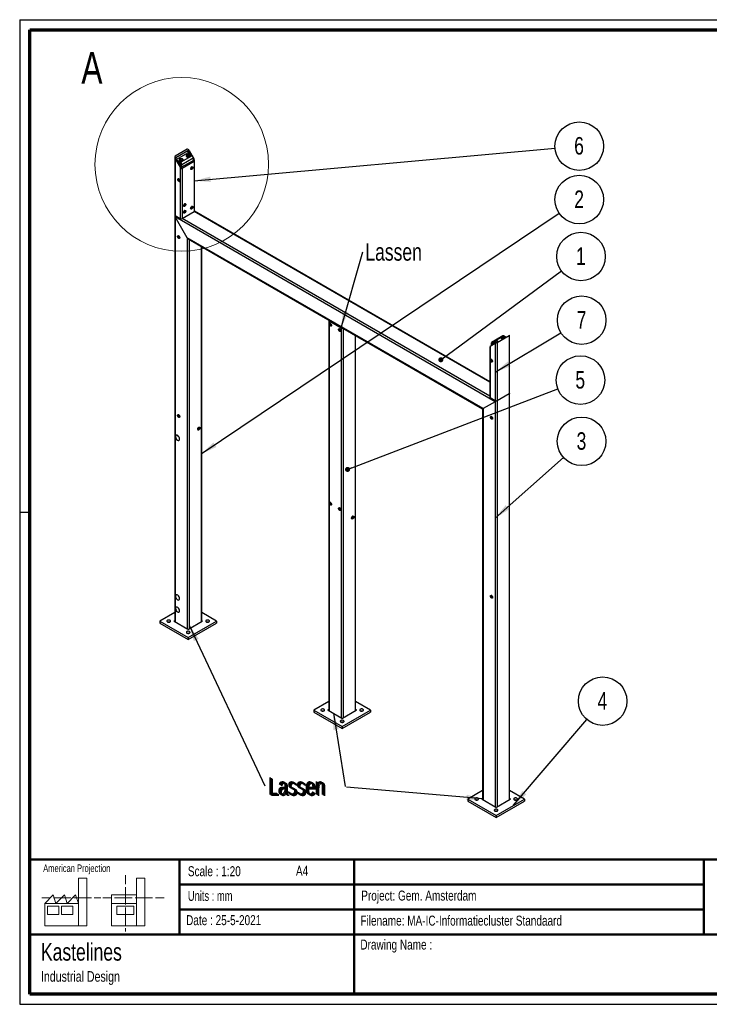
# Paper-space layout 'Sheet3' of a CAD drawing. Header units: millimetres. Extents: x 7 to 291, y 7 to 204.
# Tile 1 of 2: x 7 to 145, y 7 to 204. Entities that reach past the tile are written whole.
import ezdxf

# ---------------------------------------------------------------- set-up
doc = ezdxf.new("R2010")
doc.units = ezdxf.units.MM
for name, color, linetype in [('BORDERS', 7, 'Continuous'), ('DRAWING', 7, 'Continuous'), ('TEXT_SHEET_FORMAT', 7, 'Continuous')]:
    doc.layers.add(name, color=color, linetype=linetype)
doc.styles.add('SLDTEXTSTYLE0', font='TXT', dxfattribs={"width": 0.7})
doc.styles.add('SLDTEXTSTYLE1', font='TXT', dxfattribs={"width": 0.75})
doc.dimstyles.new('SLDDIMSTYLE2', dxfattribs={"dimtxt": 0.18, "dimasz": 3.302, "dimexe": 0, "dimexo": 0.0625, "dimgap": 0, "dimtad": 0, "dimtih": 1, "dimtoh": 1, "dimdec": 0, "dimrnd": 1e-09, "dimzin": 0, "dimdsep": 46, "dimtxsty": 'Standard', "dimsah": 1, "dimcen": 0.09, "dimadec": 0, "dimazin": 0, "dimtfac": 3.302, "dimtdec": 0, "dimtofl": 0, "dimtmove": 0, "dimatfit": 3, "dimfxl": 1, "dimfrac": 2, "dimtolj": 1, "dimtzin": 0, "dimarcsym": 0})
doc.dimstyles.new('SLDDIMSTYLE3', dxfattribs={"dimtxt": 0.18, "dimasz": 1.016, "dimexe": 0, "dimexo": 0.0625, "dimgap": 0, "dimtad": 0, "dimtih": 1, "dimtoh": 1, "dimdec": 0, "dimrnd": 1e-09, "dimzin": 0, "dimdsep": 46, "dimtxsty": 'Standard', "dimblk1": 'DOT', "dimblk2": 'DOT', "dimsah": 1, "dimcen": 0.09, "dimadec": 0, "dimazin": 0, "dimtfac": 1.016, "dimtdec": 0, "dimtofl": 0, "dimtmove": 0, "dimatfit": 3, "dimldrblk": 'DOT', "dimfxl": 1, "dimfrac": 2, "dimtolj": 1, "dimtzin": 0, "dimarcsym": 0})

# ---------------------------------------------------------------- blocks, each defined once
blk = doc.blocks.new('SW_NOTE_0_11')
at = {"layer": 'DRAWING', "color": 0, "attachment_point": 1, "style": 'SLDTEXTSTYLE1'}
for s, insert, char_height in [('Kastelines', (0, 4.51), 3.5), ('Industrial Design', (0, -1.09), 2.1167)]:
    blk.add_mtext(s, dxfattribs=dict(at, insert=insert, char_height=char_height))
blk = doc.blocks.new('SW_NOTE_0_12')
at = {"layer": 'DRAWING', "color": 0}
blk.add_circle((3.91, 2.88), 4.86, dxfattribs=at)
at = {"layer": 'DRAWING', "color": 0, "insert": (3.88, 4.69), "char_height": 3.5, "attachment_point": 2, "style": 'SLDTEXTSTYLE1'}
blk.add_mtext('1', dxfattribs=at)
blk = doc.blocks.new('_Dot')
at = {"color": 0, "linetype": 'ByBlock', "lineweight": -2}
blk.add_line((-0.5, 0), (-1, 0), dxfattribs=at)
at = {"color": 0, "linetype": 'ByBlock', "const_width": 0.5}
blk.add_lwpolyline([(-0.25, 0, 1), (0.25, 0, 1)], format="xyb", close=True, dxfattribs=at)
blk = doc.blocks.new('SW_NOTE_0_13')
at = {"layer": 'DRAWING', "color": 0}
blk.add_circle((4.16, 2.51), 4.86, dxfattribs=at)
at = {"layer": 'DRAWING', "color": 0, "insert": (4.13, 4.32), "char_height": 3.5, "attachment_point": 2, "style": 'SLDTEXTSTYLE1'}
blk.add_mtext('7', dxfattribs=at)
blk = doc.blocks.new('SW_NOTE_0_14')
at = {"layer": 'DRAWING', "color": 0}
blk.add_circle((4.84, 0.43), 4.86, dxfattribs=at)
at = {"layer": 'DRAWING', "color": 0, "insert": (4.8, 2.25), "char_height": 3.5, "attachment_point": 2, "style": 'SLDTEXTSTYLE1'}
blk.add_mtext('6', dxfattribs=at)
blk = doc.blocks.new('SW_NOTE_0_15')
at = {"layer": 'DRAWING', "color": 0}
blk.add_circle((3.63, 3.23), 4.86, dxfattribs=at)
at = {"layer": 'DRAWING', "color": 0, "insert": (3.6, 5.04), "char_height": 3.5, "attachment_point": 2, "style": 'SLDTEXTSTYLE1'}
blk.add_mtext('3', dxfattribs=at)
blk = doc.blocks.new('SW_NOTE_0_16')
at = {"layer": 'DRAWING', "color": 0}
blk.add_circle((4.54, 1.74), 4.86, dxfattribs=at)
at = {"layer": 'DRAWING', "color": 0, "insert": (4.5, 3.55), "char_height": 3.5, "attachment_point": 2, "style": 'SLDTEXTSTYLE1'}
blk.add_mtext('5', dxfattribs=at)
blk = doc.blocks.new('SW_NOTE_0_17')
at = {"layer": 'DRAWING', "color": 0}
blk.add_circle((4.03, 2.71), 4.86, dxfattribs=at)
at = {"layer": 'DRAWING', "color": 0, "insert": (4, 4.52), "char_height": 3.5, "attachment_point": 2, "style": 'SLDTEXTSTYLE1'}
blk.add_mtext('2', dxfattribs=at)
blk = doc.blocks.new('SW_NOTE_0_18')
at = {"layer": 'DRAWING', "color": 0}
blk.add_circle((3.16, 3.69), 4.86, dxfattribs=at)
at = {"layer": 'DRAWING', "color": 0, "insert": (3.12, 5.5), "char_height": 3.5, "attachment_point": 2, "style": 'SLDTEXTSTYLE1'}
blk.add_mtext('4', dxfattribs=at)
blk = doc.blocks.new('SW_NOTE_0_19')
at = {"layer": 'DRAWING', "color": 0, "insert": (-15.33, 1.73), "char_height": 3.5, "attachment_point": 1, "style": 'SLDTEXTSTYLE1'}
blk.add_mtext('Lassen', dxfattribs=at)
blk = doc.blocks.new('SW_NOTE_0_20')
at = {"layer": 'DRAWING', "color": 0, "insert": (0.57, 1.74), "char_height": 3.5, "attachment_point": 1, "style": 'SLDTEXTSTYLE1'}
blk.add_mtext('Lassen', dxfattribs=at)
blk = doc.blocks.new('SW_NOTE_0_21')
at = {"layer": 'DRAWING', "color": 0, "insert": (-15.3, 1.73), "char_height": 3.5, "attachment_point": 1, "style": 'SLDTEXTSTYLE1'}
blk.add_mtext('Lassen', dxfattribs=at)
blk = doc.blocks.new('SW_NOTE_0_22')
at = {"layer": 'DRAWING', "color": 0, "insert": (0.53, 1.76), "char_height": 3.5, "attachment_point": 1, "style": 'SLDTEXTSTYLE1'}
blk.add_mtext('Lassen', dxfattribs=at)

psp = doc.layouts.new('Sheet3')

# ---------------------------------------------------------------- linework, layer by layer
at = {"color": 7, "linetype": 'Continuous', "lineweight": 25}
for p, q in [((40.1, 177.85), (37.69, 176.46)), ((37.84, 176.21), (40.24, 177.6)), ((40.38, 177.52), (40.88, 176.66)), ((40.52, 177.6), (41.51, 175.89)), ((37.61, 176.26), (37.61, 164.7)), ((37.69, 175.97), (38.68, 174.25)), ((37.69, 175.97), (37.69, 164.58)), ((38.83, 174.33), (37.84, 176.05)), ((40.19, 177.06), (37.99, 175.79)), ((38.05, 175.68), (38.77, 175.26)), ((38.15, 175.5), (38.77, 175.14)), ((38.5, 175.74), (38.5, 175.68)), ((38.77, 175.26), (41.03, 176.57)), ((41.37, 175.64), (38.97, 174.25)), ((39.02, 174.83), (41.28, 176.14)), ((41.51, 175.4), (39.11, 174.01)), ((39.3, 175.68), (39.3, 175.74)), ((39.91, 176.56), (39.91, 176.5)), ((41.03, 176.57), (40.19, 177.06)), ((40.71, 176.5), (40.71, 176.56)), ((41.28, 176.14), (41.28, 175.59)), ((41.28, 175.96), (41.37, 175.8)), ((41.51, 175.4), (41.51, 165.39)), ((41.6, 165.52), (41.6, 175.59)), ((38.62, 175.23), (38.62, 175.01)), ((38.68, 174.25), (38.68, 164.01)), ((38.7, 174.9), (38.75, 174.87)), ((38.77, 175.14), (38.77, 175.26)), ((38.91, 174.9), (39.02, 174.83)), ((38.91, 174.25), (38.91, 174.9)), ((39.02, 174.28), (39.02, 174.83)), ((39.11, 174.01), (39.11, 164.01)), ((37.61, 164.63), (37.61, 83.36)), ((37.69, 164.58), (38.68, 164.01)), ((101.76, 127.35), (37.69, 164.33)), ((40.1, 160.17), (37.69, 164.33)), ((39.11, 164.01), (41.51, 165.39)), ((100.68, 131.34), (41.58, 165.46)), ((99.35, 125.96), (40.1, 160.17)), ((40.31, 159.94), (99.27, 125.91)), ((43.01, 83.36), (43.01, 158.38)), ((68.44, 143.64), (68.44, 65.56)), ((68.52, 143.51), (70.93, 142.13)), ((73.84, 65.56), (73.84, 140.59)), ((103.33, 140.52), (101.07, 139.22)), ((102.18, 139.23), (104.59, 140.62)), ((102.98, 140.15), (102.98, 140.09)), ((103.95, 140.25), (103.51, 140.5)), ((104.67, 140.67), (104.59, 140.62)), ((104.59, 140.62), (104.59, 128.98)), ((104.67, 129.1), (104.67, 140.67)), ((100.68, 138.36), (100.68, 128.29)), ((101.76, 138.98), (100.77, 138.41)), ((100.77, 138.41), (100.77, 128.17)), ((101.1, 138.99), (101, 139.06)), ((101, 139.06), (101, 138.55)), ((101.1, 138.99), (101.1, 138.61)), ((101.25, 139.2), (101.69, 138.94)), ((101.25, 139.08), (101.25, 139.2)), ((101.25, 139.08), (101.58, 138.88)), ((101.57, 139.33), (101.57, 139.27)), ((101.76, 138.98), (101.76, 127.59)), ((102.18, 139.23), (102.18, 127.59)), ((100.77, 128.17), (101.76, 127.59)), ((102.18, 127.59), (104.59, 128.98)), ((104.67, 129.03), (104.59, 128.98)), ((104.67, 129.03), (104.66, 129.04)), ((104.67, 47.77), (104.67, 129.03)), ((101.76, 127.35), (99.35, 125.96)), ((99.27, 125.91), (99.27, 47.77)), ((37.61, 85.16), (34.65, 83.45)), ((45.97, 83.45), (43.01, 85.16)), ((34.65, 83.45), (40.31, 80.19)), ((34.65, 83.45), (34.65, 83.05)), ((34.65, 83.05), (40.31, 79.78)), ((37.61, 83.55), (37.48, 83.47)), ((37.48, 83.43), (40.27, 81.82)), ((40.31, 80.19), (45.97, 83.45)), ((40.31, 79.78), (45.97, 83.05)), ((40.35, 81.82), (43.14, 83.43)), ((43.14, 83.47), (43.01, 83.55)), ((45.97, 83.45), (45.97, 83.05)), ((40.31, 80.19), (40.31, 79.78)), ((68.44, 67.36), (65.48, 65.66)), ((76.8, 65.66), (73.84, 67.36)), ((65.48, 65.66), (71.14, 62.39)), ((65.48, 65.66), (65.48, 65.25)), ((65.48, 65.25), (71.14, 61.98)), ((68.44, 65.75), (68.31, 65.68)), ((68.31, 65.64), (71.1, 64.02)), ((71.14, 62.39), (76.8, 65.66)), ((71.14, 61.98), (76.8, 65.25)), ((71.18, 64.02), (73.97, 65.64)), ((73.97, 65.68), (73.84, 65.75)), ((76.8, 65.66), (76.8, 65.25)), ((71.14, 62.39), (71.14, 61.98)), ((99.27, 49.56), (96.31, 47.86)), ((107.63, 47.86), (104.67, 49.56)), ((96.31, 47.86), (101.97, 44.59)), ((96.31, 47.86), (96.31, 47.45)), ((96.31, 47.45), (101.97, 44.18)), ((99.27, 47.95), (99.14, 47.88)), ((99.14, 47.84), (101.93, 46.23)), ((101.97, 44.59), (107.63, 47.86)), ((101.97, 44.18), (107.63, 47.45)), ((102.01, 46.23), (104.8, 47.84)), ((104.8, 47.88), (104.67, 47.95)), ((107.63, 47.86), (107.63, 47.45)), ((101.97, 44.59), (101.97, 44.18))]:
    psp.add_line(p, q, dxfattribs=at)
at = {"color": 8, "linetype": 'Continuous', "lineweight": 25}
for p, q in [((40.24, 177.6), (40.24, 177.03)), ((40.38, 177.52), (40.38, 176.95)), ((37.84, 176.21), (37.84, 176.05)), ((41.37, 175.8), (41.37, 175.64)), ((37.69, 164.33), (37.69, 83.31)), ((100.68, 128.46), (39.11, 164.01)), ((100.68, 131.24), (41.51, 165.39)), ((40.1, 160.17), (40.1, 81.92)), ((40.52, 159.82), (40.52, 81.92)), ((42.93, 158.43), (42.93, 83.31)), ((68.52, 143.51), (68.52, 65.51)), ((70.93, 142.13), (70.93, 64.13)), ((71.35, 142.02), (71.35, 64.13)), ((73.76, 140.64), (73.76, 65.51)), ((103, 140.21), (101.86, 139.55)), ((103.51, 140.5), (103.27, 140.37)), ((101.1, 138.99), (101.25, 139.08)), ((101.59, 139.4), (101.25, 139.2)), ((104.59, 128.98), (104.59, 47.72)), ((101.76, 127.35), (101.76, 46.33)), ((102.18, 127.59), (102.18, 46.33)), ((99.35, 125.96), (99.35, 47.72)), ((37.48, 83.47), (37.48, 83.43)), ((43.14, 83.47), (43.14, 83.43)), ((68.31, 65.68), (68.31, 65.64)), ((73.97, 65.68), (73.97, 65.64)), ((99.14, 47.88), (99.14, 47.84)), ((104.8, 47.88), (104.8, 47.84))]:
    psp.add_line(p, q, dxfattribs=at)
at = {"color": 7, "linetype": 'Continuous', "lineweight": 25, "flags": 128}
for points in [[(38.81, 175.97), (38.73, 175.95), (38.66, 175.93), (38.59, 175.89), (38.54, 175.85), (38.51, 175.81), (38.5, 175.76), (38.5, 175.71), (38.52, 175.66), (38.56, 175.62), (38.62, 175.58), (38.69, 175.55), (38.76, 175.53), (38.85, 175.51), (38.94, 175.51), (39.02, 175.52), (39.1, 175.54), (39.17, 175.57), (39.22, 175.61), (39.27, 175.66), (39.29, 175.7), (39.3, 175.75), (39.28, 175.8), (39.25, 175.85), (39.2, 175.89), (39.14, 175.93), (39.07, 175.95), (38.99, 175.97), (38.9, 175.97), (38.81, 175.97)], [(38.5, 175.68), (38.5, 175.65), (38.52, 175.6), (38.56, 175.55), (38.62, 175.52), (38.69, 175.49), (38.76, 175.46), (38.85, 175.45), (38.94, 175.45), (39.02, 175.46), (39.1, 175.48), (39.17, 175.51), (39.22, 175.55), (39.27, 175.59), (39.29, 175.64), (39.3, 175.68)], [(38.85, 175.86), (38.8, 175.84), (38.75, 175.82), (38.72, 175.8), (38.7, 175.76), (38.7, 175.73), (38.71, 175.69), (38.75, 175.67), (38.79, 175.64), (38.85, 175.63), (38.91, 175.63), (38.97, 175.63), (39.02, 175.65), (39.06, 175.68), (39.09, 175.71), (39.1, 175.74), (39.09, 175.78), (39.06, 175.81), (39.02, 175.83), (38.97, 175.85), (38.91, 175.86), (38.85, 175.86)], [(40.23, 176.79), (40.15, 176.77), (40.07, 176.74), (40.01, 176.71), (39.96, 176.67), (39.93, 176.62), (39.91, 176.57), (39.91, 176.52), (39.94, 176.48), (39.98, 176.43), (40.03, 176.39), (40.1, 176.36), (40.18, 176.34), (40.26, 176.33), (40.35, 176.33), (40.43, 176.34), (40.51, 176.36), (40.58, 176.39), (40.64, 176.43), (40.68, 176.47), (40.7, 176.52), (40.71, 176.57), (40.7, 176.62), (40.67, 176.67), (40.62, 176.71), (40.56, 176.74), (40.48, 176.77), (40.4, 176.78), (40.31, 176.79), (40.23, 176.79)], [(39.91, 176.5), (39.91, 176.46), (39.94, 176.41), (39.98, 176.37), (40.03, 176.33), (40.1, 176.3), (40.18, 176.28), (40.26, 176.27), (40.35, 176.27), (40.43, 176.28), (40.51, 176.3), (40.58, 176.33), (40.64, 176.37), (40.68, 176.41), (40.7, 176.46), (40.71, 176.5)], [(40.27, 176.67), (40.21, 176.66), (40.17, 176.64), (40.13, 176.61), (40.11, 176.58), (40.11, 176.54), (40.13, 176.51), (40.16, 176.48), (40.21, 176.46), (40.26, 176.45), (40.32, 176.44), (40.38, 176.45), (40.43, 176.47), (40.47, 176.49), (40.5, 176.52), (40.51, 176.56), (40.5, 176.59), (40.48, 176.62), (40.44, 176.65), (40.39, 176.67), (40.33, 176.67), (40.27, 176.67)], [(38.62, 175.01), (38.63, 174.98), (38.65, 174.94), (38.69, 174.9), (38.75, 174.88), (38.81, 174.86), (38.88, 174.85), (38.91, 174.85)], [(40.8, 173.96), (40.81, 174.03), (40.82, 174.1), (40.85, 174.16), (40.89, 174.22), (40.94, 174.28), (40.99, 174.32), (41.04, 174.35), (41.09, 174.37), (41.14, 174.37), (41.18, 174.35), (41.21, 174.32), (41.23, 174.27), (41.23, 174.22), (41.23, 174.15), (41.21, 174.08), (41.18, 174.02), (41.14, 173.95), (41.09, 173.9), (41.04, 173.86), (40.99, 173.83), (40.94, 173.81), (40.89, 173.81), (40.85, 173.83), (40.82, 173.86), (40.81, 173.91), (40.8, 173.96)], [(40.8, 174), (40.81, 173.98), (40.83, 173.94), (40.86, 173.92), (40.89, 173.91), (40.94, 173.93), (40.98, 173.95), (41.03, 173.99), (41.07, 174.04), (41.1, 174.1), (41.12, 174.16), (41.12, 174.22), (41.12, 174.26), (41.1, 174.3), (41.07, 174.32), (41.03, 174.33), (40.99, 174.32)], [(41.02, 174.33), (41.03, 174.31), (41.04, 174.26), (41.03, 174.21), (41.01, 174.15), (40.98, 174.09), (40.94, 174.04), (40.9, 174), (40.85, 173.97), (40.81, 173.96)], [(38.23, 171.82), (38.24, 171.88), (38.26, 171.92), (38.29, 171.96), (38.33, 171.97), (38.38, 171.97), (38.43, 171.96), (38.48, 171.93), (38.53, 171.88), (38.58, 171.83), (38.62, 171.76), (38.65, 171.7), (38.67, 171.63), (38.67, 171.56), (38.67, 171.51), (38.65, 171.46), (38.62, 171.43), (38.58, 171.41), (38.53, 171.41), (38.48, 171.42), (38.43, 171.45), (38.38, 171.5), (38.33, 171.55), (38.29, 171.62), (38.26, 171.69), (38.24, 171.75), (38.23, 171.82)], [(38.46, 171.94), (38.44, 171.96), (38.38, 171.97), (38.34, 171.97), (38.3, 171.95), (38.27, 171.92), (38.25, 171.88), (38.24, 171.82), (38.25, 171.76), (38.27, 171.69), (38.3, 171.62), (38.34, 171.56), (38.38, 171.51), (38.43, 171.46), (38.48, 171.43), (38.53, 171.42), (38.58, 171.42), (38.62, 171.44), (38.65, 171.47), (38.67, 171.51), (38.67, 171.57), (38.67, 171.57)], [(38.57, 171.63), (38.56, 171.68), (38.54, 171.72), (38.51, 171.77), (38.48, 171.8), (38.44, 171.83), (38.41, 171.83), (38.38, 171.82), (38.36, 171.79), (38.35, 171.76), (38.36, 171.71), (38.38, 171.66), (38.41, 171.62), (38.44, 171.58), (38.48, 171.56), (38.51, 171.56), (38.54, 171.57), (38.56, 171.59), (38.57, 171.63)], [(39.39, 166.57), (39.39, 166.64), (39.41, 166.71), (39.44, 166.77), (39.48, 166.84), (39.53, 166.89), (39.58, 166.93), (39.63, 166.96), (39.68, 166.98), (39.73, 166.98), (39.77, 166.96), (39.8, 166.93), (39.81, 166.88), (39.82, 166.83), (39.81, 166.76), (39.8, 166.69), (39.77, 166.63), (39.73, 166.56), (39.68, 166.51), (39.63, 166.47), (39.58, 166.44), (39.53, 166.42), (39.48, 166.42), (39.44, 166.44), (39.41, 166.47), (39.39, 166.52), (39.39, 166.57)], [(39.39, 166.61), (39.39, 166.59), (39.41, 166.55), (39.44, 166.53), (39.48, 166.53), (39.52, 166.54), (39.57, 166.56), (39.61, 166.6), (39.65, 166.65), (39.68, 166.71), (39.7, 166.77), (39.71, 166.83), (39.7, 166.87), (39.68, 166.91), (39.65, 166.93), (39.61, 166.94), (39.57, 166.93)], [(39.39, 165.23), (39.39, 165.29), (39.41, 165.36), (39.44, 165.43), (39.48, 165.49), (39.53, 165.54), (39.58, 165.59), (39.63, 165.62), (39.68, 165.63), (39.73, 165.63), (39.77, 165.61), (39.8, 165.58), (39.81, 165.53), (39.82, 165.48), (39.81, 165.41), (39.8, 165.35), (39.77, 165.28), (39.73, 165.22), (39.68, 165.16), (39.63, 165.12), (39.58, 165.09), (39.53, 165.07), (39.48, 165.07), (39.44, 165.09), (39.41, 165.12), (39.39, 165.17), (39.39, 165.23)], [(39.39, 165.26), (39.39, 165.24), (39.41, 165.21), (39.44, 165.18), (39.48, 165.18), (39.52, 165.19), (39.57, 165.21), (39.61, 165.25), (39.65, 165.31), (39.68, 165.36), (39.7, 165.42), (39.71, 165.48), (39.7, 165.53), (39.68, 165.56), (39.65, 165.59), (39.61, 165.59), (39.57, 165.58)], [(39.61, 166.94), (39.62, 166.92), (39.62, 166.87), (39.62, 166.82), (39.6, 166.76), (39.57, 166.7), (39.53, 166.65), (39.48, 166.61), (39.44, 166.58), (39.4, 166.57)], [(39.61, 165.59), (39.62, 165.58), (39.62, 165.53), (39.62, 165.47), (39.6, 165.41), (39.57, 165.35), (39.53, 165.3), (39.48, 165.26), (39.44, 165.24), (39.4, 165.23)], [(40.8, 166.04), (40.81, 166.11), (40.82, 166.17), (40.85, 166.24), (40.89, 166.3), (40.94, 166.36), (40.99, 166.4), (41.04, 166.43), (41.09, 166.45), (41.14, 166.45), (41.18, 166.43), (41.21, 166.4), (41.23, 166.35), (41.23, 166.29), (41.23, 166.23), (41.21, 166.16), (41.18, 166.1), (41.14, 166.03), (41.09, 165.98), (41.04, 165.93), (40.99, 165.9), (40.94, 165.89), (40.89, 165.89), (40.85, 165.91), (40.82, 165.94), (40.81, 165.99), (40.8, 166.04)], [(40.8, 166.08), (40.81, 166.06), (40.83, 166.02), (40.86, 166), (40.89, 165.99), (40.94, 166), (40.98, 166.03), (41.03, 166.07), (41.07, 166.12), (41.1, 166.18), (41.12, 166.24), (41.12, 166.29), (41.12, 166.34), (41.1, 166.38), (41.07, 166.4), (41.03, 166.41), (40.99, 166.4)], [(41.02, 166.41), (41.03, 166.39), (41.04, 166.34), (41.03, 166.29), (41.01, 166.23), (40.98, 166.17), (40.94, 166.12), (40.9, 166.08), (40.85, 166.05), (40.81, 166.04)], [(38.18, 160.42), (38.19, 160.47), (38.21, 160.52), (38.24, 160.55), (38.28, 160.57), (38.32, 160.57), (38.37, 160.55), (38.43, 160.52), (38.48, 160.48), (38.52, 160.43), (38.56, 160.36), (38.59, 160.3), (38.61, 160.23), (38.62, 160.16), (38.61, 160.11), (38.59, 160.06), (38.56, 160.03), (38.52, 160.01), (38.48, 160.01), (38.43, 160.03), (38.37, 160.06), (38.32, 160.1), (38.28, 160.15), (38.24, 160.22), (38.21, 160.28), (38.19, 160.35), (38.18, 160.42)], [(38.43, 160.52), (38.39, 160.53), (38.35, 160.52), (38.32, 160.5), (38.3, 160.46), (38.3, 160.42)], [(38.3, 160.42), (38.3, 160.36), (38.32, 160.3), (38.35, 160.24), (38.39, 160.19), (38.43, 160.15), (38.48, 160.13), (38.52, 160.12), (38.56, 160.12), (38.59, 160.14), (38.61, 160.18), (38.62, 160.2)], [(38.38, 160.46), (38.39, 160.51), (38.39, 160.53)], [(68.59, 142.86), (68.6, 142.92), (68.61, 142.97), (68.64, 143), (68.68, 143.02), (68.73, 143.02), (68.78, 143), (68.83, 142.97), (68.88, 142.93), (68.93, 142.87), (68.97, 142.81), (69, 142.74), (69.02, 142.68), (69.02, 142.61), (69.02, 142.56), (69, 142.51), (68.97, 142.48), (68.93, 142.46), (68.88, 142.46), (68.83, 142.47), (68.78, 142.5), (68.73, 142.55), (68.68, 142.6), (68.64, 142.66), (68.61, 142.73), (68.6, 142.8), (68.59, 142.86)], [(68.84, 142.97), (68.8, 142.98), (68.76, 142.97), (68.73, 142.95), (68.71, 142.91), (68.7, 142.86)], [(68.7, 142.86), (68.71, 142.81), (68.73, 142.75), (68.76, 142.69), (68.8, 142.64), (68.84, 142.6), (68.89, 142.57), (68.93, 142.56), (68.97, 142.57), (69, 142.59), (69.02, 142.63), (69.02, 142.65)], [(68.79, 142.91), (68.79, 142.96), (68.8, 142.98)], [(70.43, 141.8), (70.43, 141.86), (70.45, 141.9), (70.48, 141.94), (70.52, 141.95), (70.57, 141.96), (70.62, 141.94), (70.67, 141.91), (70.72, 141.87), (70.77, 141.81), (70.81, 141.75), (70.84, 141.68), (70.86, 141.61), (70.86, 141.55), (70.86, 141.49), (70.84, 141.45), (70.81, 141.42), (70.77, 141.4), (70.72, 141.4), (70.67, 141.41), (70.62, 141.44), (70.57, 141.49), (70.52, 141.54), (70.48, 141.6), (70.45, 141.67), (70.43, 141.74), (70.43, 141.8)], [(70.68, 141.91), (70.63, 141.92), (70.6, 141.91), (70.57, 141.89), (70.55, 141.85), (70.54, 141.8)], [(70.63, 141.85), (70.63, 141.9), (70.64, 141.92)], [(70.54, 141.8), (70.55, 141.75), (70.57, 141.69), (70.6, 141.63), (70.63, 141.58), (70.68, 141.54), (70.72, 141.51), (70.77, 141.5), (70.81, 141.51), (70.84, 141.53), (70.86, 141.57), (70.86, 141.59)], [(102.99, 140.2), (102.98, 140.15), (102.99, 140.1), (103.02, 140.05), (103.07, 140.01), (103.13, 139.97), (103.2, 139.94), (103.28, 139.92), (103.37, 139.92), (103.37, 139.92)], [(102.98, 140.09), (102.98, 140.08), (102.99, 140.03), (103.02, 139.99), (103.07, 139.94), (103.13, 139.91), (103.2, 139.88), (103.28, 139.86)], [(103.78, 140.15), (103.78, 140.17), (103.76, 140.22), (103.72, 140.27), (103.67, 140.31), (103.61, 140.34), (103.53, 140.36), (103.44, 140.38), (103.36, 140.38), (103.27, 140.37), (103.19, 140.35), (103.12, 140.32), (103.06, 140.29), (103.02, 140.24), (102.99, 140.2)], [(103.19, 140.17), (103.18, 140.14), (103.2, 140.1), (103.23, 140.07), (103.27, 140.05), (103.33, 140.04), (103.39, 140.03), (103.45, 140.04), (103.5, 140.05), (103.54, 140.08), (103.57, 140.11), (103.58, 140.14), (103.58, 140.18), (103.56, 140.21), (103.52, 140.23), (103.47, 140.25), (103.41, 140.26), (103.35, 140.26), (103.29, 140.25), (103.25, 140.23), (103.21, 140.2), (103.19, 140.17)], [(101.58, 139.38), (101.57, 139.33), (101.58, 139.28), (101.61, 139.23), (101.65, 139.19), (101.71, 139.15), (101.79, 139.13), (101.87, 139.11), (101.95, 139.1), (101.96, 139.1)], [(101.57, 139.27), (101.57, 139.27), (101.58, 139.22), (101.61, 139.17), (101.65, 139.13), (101.71, 139.09), (101.79, 139.06), (101.87, 139.05)], [(102.37, 139.34), (102.37, 139.36), (102.35, 139.41), (102.31, 139.45), (102.26, 139.49), (102.19, 139.52), (102.11, 139.55), (102.03, 139.56), (101.94, 139.56), (101.86, 139.55), (101.78, 139.53), (101.71, 139.51), (101.65, 139.47), (101.61, 139.43), (101.58, 139.38)], [(101.77, 139.36), (101.77, 139.32), (101.79, 139.29), (101.82, 139.26), (101.86, 139.23), (101.91, 139.22), (101.97, 139.22), (102.03, 139.22), (102.09, 139.24), (102.13, 139.26), (102.16, 139.29), (102.17, 139.32), (102.16, 139.36), (102.14, 139.39), (102.1, 139.42), (102.05, 139.44), (102, 139.45), (101.94, 139.45), (101.88, 139.43), (101.83, 139.41), (101.79, 139.39), (101.77, 139.36)], [(100.78, 135.71), (100.78, 135.77), (100.8, 135.82), (100.83, 135.85), (100.87, 135.87), (100.92, 135.87), (100.97, 135.85), (101.02, 135.82), (101.08, 135.78), (101.12, 135.72), (101.16, 135.66), (101.19, 135.59), (101.21, 135.52), (101.22, 135.46), (101.21, 135.4), (101.19, 135.35), (101.16, 135.32), (101.12, 135.3), (101.08, 135.3), (101.02, 135.32), (100.97, 135.35), (100.92, 135.39), (100.87, 135.45), (100.83, 135.51), (100.8, 135.58), (100.78, 135.65), (100.78, 135.71)], [(101, 135.84), (100.98, 135.85), (100.93, 135.87), (100.88, 135.86), (100.84, 135.85), (100.81, 135.82), (100.79, 135.77), (100.79, 135.72), (100.79, 135.65), (100.81, 135.59), (100.84, 135.52), (100.88, 135.46), (100.92, 135.4), (100.98, 135.36), (101.03, 135.33), (101.08, 135.31), (101.12, 135.31), (101.16, 135.33), (101.19, 135.36), (101.21, 135.41), (101.22, 135.46), (101.22, 135.46)], [(101.11, 135.53), (101.1, 135.57), (101.08, 135.62), (101.06, 135.66), (101.02, 135.7), (100.99, 135.72), (100.95, 135.73), (100.92, 135.71), (100.9, 135.69), (100.9, 135.65), (100.9, 135.61), (100.92, 135.56), (100.95, 135.51), (100.98, 135.48), (101.02, 135.46), (101.06, 135.45), (101.08, 135.46), (101.1, 135.49), (101.11, 135.53)], [(38.18, 124.61), (38.19, 124.67), (38.21, 124.71), (38.24, 124.75), (38.28, 124.76), (38.32, 124.76), (38.37, 124.75), (38.43, 124.72), (38.48, 124.68), (38.52, 124.62), (38.56, 124.56), (38.59, 124.49), (38.61, 124.42), (38.62, 124.36), (38.61, 124.3), (38.59, 124.26), (38.56, 124.22), (38.52, 124.21), (38.48, 124.21), (38.43, 124.22), (38.37, 124.25), (38.32, 124.29), (38.28, 124.35), (38.24, 124.41), (38.21, 124.48), (38.19, 124.55), (38.18, 124.61)], [(38.43, 124.72), (38.39, 124.73), (38.35, 124.72), (38.32, 124.7), (38.3, 124.66), (38.3, 124.61)], [(38.3, 124.61), (38.3, 124.55), (38.32, 124.5), (38.35, 124.44), (38.39, 124.39), (38.43, 124.35), (38.48, 124.32), (38.52, 124.31), (38.56, 124.32), (38.59, 124.34), (38.61, 124.38), (38.62, 124.4)], [(38.38, 124.66), (38.39, 124.71), (38.39, 124.72)], [(100.83, 124.25), (100.84, 124.31), (100.86, 124.35), (100.89, 124.38), (100.93, 124.4), (100.97, 124.4), (101.02, 124.39), (101.08, 124.36), (101.13, 124.31), (101.17, 124.26), (101.21, 124.2), (101.24, 124.13), (101.26, 124.06), (101.27, 124), (101.26, 123.94), (101.24, 123.9), (101.21, 123.86), (101.17, 123.85), (101.13, 123.84), (101.08, 123.86), (101.02, 123.89), (100.97, 123.93), (100.93, 123.99), (100.89, 124.05), (100.86, 124.12), (100.84, 124.19), (100.83, 124.25)], [(101.08, 124.35), (101.04, 124.36), (101, 124.36), (100.97, 124.33), (100.95, 124.3), (100.95, 124.25)], [(100.95, 124.25), (100.95, 124.19), (100.97, 124.13), (101, 124.08), (101.04, 124.03), (101.08, 123.99), (101.13, 123.96), (101.17, 123.95), (101.21, 123.95), (101.24, 123.98), (101.26, 124.01), (101.27, 124.03)], [(101.03, 124.3), (101.04, 124.35), (101.04, 124.36)], [(42.2, 121.84), (42.21, 121.91), (42.22, 121.97), (42.25, 122.04), (42.29, 122.11), (42.34, 122.17), (42.39, 122.21), (42.44, 122.25), (42.5, 122.27), (42.55, 122.27), (42.59, 122.26), (42.62, 122.23), (42.65, 122.19), (42.66, 122.14), (42.66, 122.08), (42.65, 122.01), (42.62, 121.94), (42.59, 121.87), (42.55, 121.81), (42.5, 121.76), (42.44, 121.71), (42.39, 121.69), (42.34, 121.68), (42.29, 121.68), (42.25, 121.7), (42.22, 121.73), (42.21, 121.78), (42.2, 121.84)], [(42.2, 121.89), (42.21, 121.87), (42.23, 121.84), (42.26, 121.81), (42.29, 121.81), (42.34, 121.82), (42.38, 121.84), (42.43, 121.88), (42.47, 121.94), (42.5, 121.99), (42.52, 122.05), (42.52, 122.11), (42.52, 122.16), (42.5, 122.19), (42.47, 122.22), (42.43, 122.22), (42.39, 122.22)], [(42.43, 122.22), (42.44, 122.2), (42.45, 122.15), (42.44, 122.09), (42.43, 122.03), (42.4, 121.98), (42.36, 121.93), (42.31, 121.88), (42.27, 121.86), (42.22, 121.85), (42.22, 121.85)], [(68.59, 107.06), (68.6, 107.11), (68.61, 107.16), (68.64, 107.19), (68.68, 107.21), (68.73, 107.21), (68.78, 107.2), (68.83, 107.17), (68.88, 107.12), (68.93, 107.07), (68.97, 107), (69, 106.94), (69.02, 106.87), (69.02, 106.81), (69.02, 106.75), (69, 106.7), (68.97, 106.67), (68.93, 106.65), (68.88, 106.65), (68.83, 106.67), (68.78, 106.7), (68.73, 106.74), (68.68, 106.8), (68.64, 106.86), (68.61, 106.93), (68.6, 106.99), (68.59, 107.06)], [(68.84, 107.16), (68.8, 107.17), (68.76, 107.17), (68.73, 107.14), (68.71, 107.11), (68.7, 107.06)], [(68.7, 107.06), (68.71, 107), (68.73, 106.94), (68.76, 106.89), (68.8, 106.83), (68.84, 106.79), (68.89, 106.77), (68.93, 106.76), (68.97, 106.76), (69, 106.79), (69.02, 106.82), (69.02, 106.84)], [(68.79, 107.11), (68.79, 107.16), (68.8, 107.17)], [(70.43, 106), (70.43, 106.05), (70.45, 106.1), (70.48, 106.13), (70.52, 106.15), (70.57, 106.15), (70.62, 106.14), (70.67, 106.1), (70.72, 106.06), (70.77, 106.01), (70.81, 105.94), (70.84, 105.88), (70.86, 105.81), (70.86, 105.75), (70.86, 105.69), (70.84, 105.64), (70.81, 105.61), (70.77, 105.59), (70.72, 105.59), (70.67, 105.61), (70.62, 105.64), (70.57, 105.68), (70.52, 105.74), (70.48, 105.8), (70.45, 105.87), (70.43, 105.93), (70.43, 106)], [(70.68, 106.1), (70.63, 106.11), (70.6, 106.1), (70.57, 106.08), (70.55, 106.04), (70.54, 106)], [(70.54, 106), (70.55, 105.94), (70.57, 105.88), (70.6, 105.82), (70.63, 105.77), (70.68, 105.73), (70.72, 105.71), (70.77, 105.7), (70.81, 105.7), (70.84, 105.72), (70.86, 105.76), (70.86, 105.78)], [(70.63, 106.05), (70.63, 106.09), (70.64, 106.11)], [(70.73, 105.81), (70.74, 105.82), (70.73, 105.87), (70.71, 105.91), (70.68, 105.93), (70.65, 105.94)], [(73.03, 104.04), (73.04, 104.11), (73.05, 104.18), (73.08, 104.25), (73.12, 104.31), (73.17, 104.37), (73.22, 104.42), (73.27, 104.45), (73.33, 104.47), (73.38, 104.47), (73.42, 104.46), (73.45, 104.43), (73.48, 104.39), (73.49, 104.34), (73.49, 104.28), (73.48, 104.21), (73.45, 104.14), (73.42, 104.07), (73.38, 104.01), (73.33, 103.96), (73.27, 103.92), (73.22, 103.89), (73.17, 103.88), (73.12, 103.88), (73.08, 103.9), (73.05, 103.94), (73.04, 103.98), (73.03, 104.04)], [(73.03, 104.09), (73.04, 104.08), (73.06, 104.04), (73.09, 104.02), (73.12, 104.01), (73.17, 104.02), (73.21, 104.05), (73.26, 104.09), (73.3, 104.14), (73.33, 104.19), (73.35, 104.25), (73.35, 104.31), (73.35, 104.36), (73.33, 104.4), (73.3, 104.42), (73.26, 104.42), (73.22, 104.42)], [(73.26, 104.42), (73.27, 104.4), (73.28, 104.35), (73.27, 104.29), (73.26, 104.24), (73.23, 104.18), (73.19, 104.13), (73.14, 104.09), (73.1, 104.06), (73.05, 104.05), (73.05, 104.05)], [(100.83, 88.44), (100.84, 88.5), (100.86, 88.55), (100.89, 88.58), (100.93, 88.6), (100.97, 88.6), (101.02, 88.58), (101.08, 88.55), (101.13, 88.51), (101.17, 88.45), (101.21, 88.39), (101.24, 88.32), (101.26, 88.26), (101.27, 88.19), (101.26, 88.14), (101.24, 88.09), (101.21, 88.06), (101.17, 88.04), (101.13, 88.04), (101.08, 88.05), (101.02, 88.08), (100.97, 88.13), (100.93, 88.18), (100.89, 88.25), (100.86, 88.31), (100.84, 88.38), (100.83, 88.44)], [(101.08, 88.55), (101.04, 88.56), (101, 88.55), (100.97, 88.53), (100.95, 88.49), (100.95, 88.44)], [(100.95, 88.44), (100.95, 88.39), (100.97, 88.33), (101, 88.27), (101.04, 88.22), (101.08, 88.18), (101.13, 88.15), (101.17, 88.14), (101.21, 88.15), (101.24, 88.17), (101.26, 88.21), (101.27, 88.23)], [(101.03, 88.49), (101.04, 88.54), (101.04, 88.56)], [(36.16, 83.3), (36.22, 83.27), (36.29, 83.25), (36.37, 83.24), (36.45, 83.24), (36.53, 83.25), (36.61, 83.27), (36.67, 83.29), (36.73, 83.33), (36.77, 83.37), (36.79, 83.41), (36.8, 83.46), (36.79, 83.51), (36.76, 83.55), (36.71, 83.59), (36.66, 83.62), (36.59, 83.65), (36.51, 83.66), (36.43, 83.67), (36.35, 83.67), (36.27, 83.65), (36.2, 83.63), (36.14, 83.6), (36.09, 83.56), (36.06, 83.52), (36.05, 83.47), (36.05, 83.42), (36.07, 83.38), (36.11, 83.34), (36.16, 83.3)], [(43.93, 83.3), (44, 83.27), (44.07, 83.25), (44.15, 83.24), (44.23, 83.24), (44.31, 83.25), (44.38, 83.27), (44.45, 83.29), (44.5, 83.33), (44.54, 83.37), (44.57, 83.41), (44.57, 83.46), (44.56, 83.51), (44.54, 83.55), (44.49, 83.59), (44.43, 83.62), (44.37, 83.65), (44.29, 83.66), (44.21, 83.67), (44.13, 83.67), (44.05, 83.65), (43.98, 83.63), (43.92, 83.6), (43.87, 83.56), (43.84, 83.52), (43.83, 83.47), (43.83, 83.42), (43.85, 83.38), (43.88, 83.34), (43.93, 83.3)], [(40.05, 81.06), (40.11, 81.03), (40.18, 81.01), (40.26, 80.99), (40.34, 80.99), (40.42, 81), (40.49, 81.02), (40.56, 81.05), (40.61, 81.08), (40.65, 81.12), (40.68, 81.17), (40.69, 81.21), (40.67, 81.26), (40.65, 81.3), (40.6, 81.34), (40.55, 81.38), (40.48, 81.4), (40.4, 81.42), (40.32, 81.42), (40.24, 81.42), (40.16, 81.41), (40.09, 81.38), (40.03, 81.35), (39.98, 81.32), (39.95, 81.27), (39.94, 81.23), (39.94, 81.18), (39.96, 81.13), (39.99, 81.09), (40.05, 81.06)], [(66.99, 65.5), (67.05, 65.47), (67.12, 65.45), (67.2, 65.44), (67.28, 65.44), (67.36, 65.45), (67.44, 65.47), (67.5, 65.49), (67.56, 65.53), (67.6, 65.57), (67.62, 65.62), (67.63, 65.66), (67.61, 65.71), (67.59, 65.75), (67.54, 65.79), (67.49, 65.82), (67.42, 65.85), (67.34, 65.87), (67.26, 65.87), (67.18, 65.87), (67.1, 65.85), (67.03, 65.83), (66.97, 65.8), (66.92, 65.76), (66.89, 65.72), (66.88, 65.67), (66.88, 65.63), (66.9, 65.58), (66.93, 65.54), (66.99, 65.5)], [(74.76, 65.5), (74.83, 65.47), (74.9, 65.45), (74.98, 65.44), (75.06, 65.44), (75.14, 65.45), (75.21, 65.47), (75.28, 65.49), (75.33, 65.53), (75.37, 65.57), (75.4, 65.62), (75.4, 65.66), (75.39, 65.71), (75.37, 65.75), (75.32, 65.79), (75.26, 65.82), (75.2, 65.85), (75.12, 65.87), (75.04, 65.87), (74.96, 65.87), (74.88, 65.85), (74.81, 65.83), (74.75, 65.8), (74.7, 65.76), (74.67, 65.72), (74.66, 65.67), (74.66, 65.63), (74.68, 65.58), (74.71, 65.54), (74.76, 65.5)], [(70.87, 63.26), (70.94, 63.23), (71.01, 63.21), (71.09, 63.2), (71.17, 63.2), (71.25, 63.2), (71.32, 63.22), (71.39, 63.25), (71.44, 63.28), (71.48, 63.33), (71.51, 63.37), (71.51, 63.42), (71.5, 63.46), (71.48, 63.51), (71.43, 63.55), (71.37, 63.58), (71.31, 63.6), (71.23, 63.62), (71.15, 63.63), (71.07, 63.62), (70.99, 63.61), (70.92, 63.59), (70.86, 63.56), (70.81, 63.52), (70.78, 63.47), (70.77, 63.43), (70.77, 63.38), (70.79, 63.34), (70.82, 63.29), (70.87, 63.26)], [(97.82, 47.71), (97.88, 47.68), (97.95, 47.66), (98.03, 47.64), (98.11, 47.64), (98.19, 47.65), (98.27, 47.67), (98.33, 47.7), (98.39, 47.73), (98.43, 47.77), (98.45, 47.82), (98.46, 47.86), (98.44, 47.91), (98.42, 47.95), (98.37, 47.99), (98.32, 48.03), (98.25, 48.05), (98.17, 48.07), (98.09, 48.07), (98.01, 48.07), (97.93, 48.06), (97.86, 48.03), (97.8, 48), (97.75, 47.96), (97.72, 47.92), (97.71, 47.88), (97.71, 47.83), (97.73, 47.78), (97.76, 47.74), (97.82, 47.71)], [(105.59, 47.71), (105.66, 47.68), (105.73, 47.66), (105.81, 47.64), (105.89, 47.64), (105.97, 47.65), (106.04, 47.67), (106.11, 47.7), (106.16, 47.73), (106.2, 47.77), (106.23, 47.82), (106.23, 47.86), (106.22, 47.91), (106.19, 47.95), (106.15, 47.99), (106.09, 48.03), (106.03, 48.05), (105.95, 48.07), (105.87, 48.07), (105.79, 48.07), (105.71, 48.06), (105.64, 48.03), (105.58, 48), (105.53, 47.96), (105.5, 47.92), (105.49, 47.88), (105.49, 47.83), (105.51, 47.78), (105.54, 47.74), (105.59, 47.71)], [(101.7, 45.46), (101.77, 45.43), (101.84, 45.41), (101.92, 45.4), (102, 45.4), (102.08, 45.41), (102.15, 45.42), (102.22, 45.45), (102.27, 45.49), (102.31, 45.53), (102.34, 45.57), (102.34, 45.62), (102.33, 45.67), (102.31, 45.71), (102.26, 45.75), (102.2, 45.78), (102.14, 45.81), (102.06, 45.82), (101.98, 45.83), (101.9, 45.83), (101.82, 45.81), (101.75, 45.79), (101.69, 45.76), (101.64, 45.72), (101.61, 45.68), (101.6, 45.63), (101.6, 45.58), (101.62, 45.54), (101.65, 45.5), (101.7, 45.46)]]:
    psp.add_lwpolyline(points, dxfattribs=at)
at = {"color": 7, "linetype": 'Continuous', "flags": 128}
for points in [[(38.58, 120.03), (38.5, 120.23), (38.38, 120.42), (38.23, 120.56), (38.07, 120.64), (37.93, 120.63), (37.83, 120.55), (37.78, 120.4), (37.8, 120.2), (37.87, 120), (38, 119.81), (38.15, 119.67), (38.31, 119.6), (38.45, 119.6), (38.55, 119.69), (38.6, 119.84), (38.58, 120.03)], [(38.58, 88.1), (38.5, 88.31), (38.38, 88.5), (38.23, 88.64), (38.07, 88.71), (37.93, 88.7), (37.83, 88.62), (37.78, 88.47), (37.8, 88.28), (37.87, 88.07), (38, 87.88), (38.15, 87.74), (38.31, 87.67), (38.45, 87.68), (38.55, 87.76), (38.6, 87.91), (38.58, 88.1)], [(38.58, 85.65), (38.5, 85.86), (38.38, 86.05), (38.23, 86.19), (38.07, 86.26), (37.93, 86.25), (37.83, 86.17), (37.78, 86.02), (37.8, 85.83), (37.87, 85.62), (38, 85.43), (38.15, 85.29), (38.31, 85.22), (38.45, 85.23), (38.55, 85.31), (38.6, 85.46), (38.58, 85.65)]]:
    psp.add_lwpolyline(points, dxfattribs=at)
at = {"color": 7, "linetype": 'Continuous', "lineweight": 18}
psp.add_circle((39.02, 174.83), 17.38, dxfattribs=at)
at = {"color": 7, "linetype": 'Continuous', "lineweight": 25}
for centre, radius, start, end in [((40.75, 176.12), 0.538, 2.6055, 57.3945), ((38.89, 175.13), 0.302, 242.5114, 273.7949), ((38.48, 174.81), 0.538, 2.6055, 57.3945), ((38.61, 174.88), 0.307, 2.6055, 57.3945), ((41.45, 165.53), 0.151, 294.3747, 354.3052), ((37.76, 164.71), 0.151, 185.6948, 245.6253), ((38.9, 164.41), 0.461, 242.6097, 297.3903), ((38.7, 160.47), 0.316, 180.3735, 253.0842), ((68.57, 143.63), 0.129, 151.4509, 249.7195), ((69.1, 142.91), 0.316, 180.3735, 253.0842), ((70.94, 141.85), 0.316, 180.3735, 253.0842), ((71.14, 142.54), 0.464, 242.7009, 283.0303), ((103.41, 140.36), 0.176, 54.3824, 114.3071), ((101.15, 139.08), 0.153, 50.7967, 189.214), ((101.19, 139.01), 0.0873, 50.7967, 189.214), ((100.83, 128.3), 0.151, 185.6948, 245.6253), ((104.52, 129.12), 0.151, 294.3747, 354.3052), ((101.97, 128), 0.461, 242.6097, 297.3903), ((38.7, 124.66), 0.316, 180.3735, 253.0842), ((101.35, 124.3), 0.316, 180.3735, 253.0842), ((69.1, 107.11), 0.316, 180.3735, 253.0842), ((70.94, 106.05), 0.316, 180.3735, 253.0842), ((101.35, 88.49), 0.316, 180.3735, 253.0842), ((36.42, 82.63), 0.634, 78.6413, 101.3587), ((37.49, 83.45), 0.0218, 110.7834, 249.2166), ((43.13, 83.45), 0.0218, 290.7834, 69.2166), ((44.2, 82.63), 0.634, 78.6413, 101.3587), ((40.31, 80.38), 0.634, 78.6413, 101.3587), ((40.31, 81.89), 0.0769, 242.6097, 297.3903), ((67.25, 64.83), 0.634, 78.6413, 101.3587), ((68.32, 65.66), 0.0218, 110.7834, 249.2166), ((73.96, 65.66), 0.0218, 290.7834, 69.2166), ((75.03, 64.83), 0.634, 78.6413, 101.3587), ((71.14, 62.59), 0.634, 78.6413, 101.3587), ((71.14, 64.09), 0.0769, 242.6097, 297.3903), ((98.08, 47.03), 0.634, 78.6413, 101.3587), ((99.15, 47.86), 0.0218, 110.7834, 249.2166), ((104.79, 47.86), 0.0218, 290.7834, 69.2166), ((105.86, 47.03), 0.634, 78.6413, 101.3587), ((101.97, 44.79), 0.634, 78.6413, 101.3587), ((101.97, 46.29), 0.0769, 242.6097, 297.3903)]:
    psp.add_arc(centre, radius, start, end, dxfattribs=at)
for centre, major_axis, ratio, start_param, end_param in [((40.31, 177.48), (-0.212, 0.367), 0.577335, 4.712348, 6.283145), ((40.31, 177.48), (-0.071, 0.122), 0.577335, 4.712348, 6.283145), ((37.91, 176.09), (-0.212, 0.367), 0.577335, 6.283145, 7.853941), ((37.91, 176.09), (-0.071, 0.122), 0.577335, 6.283145, 7.853941), ((41.3, 175.76), (-0.071, 0.122), 0.577335, 3.141552, 4.712348), ((41.3, 175.76), (-0.212, 0.367), 0.577335, 3.141552, 4.712348), ((38.9, 174.38), (-0.212, 0.367), 0.577335, 1.570756, 3.141552), ((38.9, 174.38), (-0.071, 0.122), 0.577335, 1.570756, 3.141552), ((37.91, 164.45), (-0.212, 0.367), 0.577335, 0.643444, 1.570756), ((37.91, 164.45), (-0.212, 0.367), 0.577335, 0.643444, 1.570756), ((40.31, 160.29), (-0.212, 0.367), 0.577335, 1.570756, 2.356235), ((40.31, 160.29), (-0.212, 0.367), 0.577335, 1.570756, 2.356235), ((100.98, 138.54), (0.3, 0.173), 0.00007, 2.356154, 3.141552), ((101.97, 139.11), (0.3, 0.173), 0.00007, 0.785358, 2.356154), ((104.37, 128.86), (0.3, 0.173), 0.00007, 0.000041, 0.785358), ((101.97, 127.47), (0.3, 0.173), 0.00007, 0.785358, 2.356154), ((101.97, 127.47), (0.3, 0.173), 0.00007, 0.785358, 2.356154), ((99.57, 126.08), (0.3, 0.173), 0.00007, 2.356154, 3.141633), ((99.57, 126.08), (0.3, 0.173), 0.00007, 2.356154, 3.141552)]:
    psp.add_ellipse(centre, major_axis=major_axis, ratio=ratio, start_param=start_param, end_param=end_param, dxfattribs=at)
at = {"layer": 'BORDERS', "lineweight": 70}
for p, q in [((8.57, 8.78), (8.57, 201.78)), ((8.57, 201.78), (288.57, 201.78)), ((288.57, 8.78), (8.57, 8.78))]:
    psp.add_line(p, q, dxfattribs=at)
at = {"layer": 'BORDERS', "lineweight": 50}
for p, q in [((8.57, 35.78), (288.57, 35.78)), ((38.57, 35.78), (38.57, 20.78)), ((73.57, 35.78), (73.57, 8.78)), ((143.57, 35.78), (143.57, 20.78)), ((38.57, 30.78), (143.57, 30.78)), ((38.57, 25.78), (143.57, 25.78)), ((8.57, 20.78), (288.57, 20.78))]:
    psp.add_line(p, q, dxfattribs=at)
at = {"layer": 'TEXT_SHEET_FORMAT'}
for p, q in [((6.57, 203.78), (290.57, 203.78)), ((6.57, 203.78), (6.57, 6.78)), ((6.57, 105.28), (8.62, 105.28)), ((6.57, 6.78), (290.57, 6.78))]:
    psp.add_line(p, q, dxfattribs=at)
at = {"layer": 'TEXT_SHEET_FORMAT', "color": 7, "linetype": 'Continuous', "lineweight": 18}
for p, q in [((18.32, 26.97), (18.32, 32.04)), ((18.32, 32.04), (20, 32.04)), ((20, 32.04), (20, 22.47)), ((27.73, 32.6), (27.73, 30.84)), ((31.65, 32.03), (29.97, 32.03)), ((29.97, 32.03), (29.97, 22.47)), ((31.65, 26.97), (31.65, 32.03)), ((27.73, 30.25), (27.73, 28.49)), ((10.98, 28.1), (12.74, 28.1)), ((11.59, 26.97), (13.28, 28.66)), ((13.28, 28.66), (13.84, 26.97)), ((13.32, 28.1), (15.08, 28.1)), ((13.84, 26.97), (15.52, 28.66)), ((15.08, 28.1), (16.83, 28.1)), ((15.52, 28.66), (16.08, 26.97)), ((16.08, 26.97), (17.76, 28.66)), ((17.42, 28.1), (19.17, 28.1)), ((17.76, 28.66), (18.32, 26.97)), ((19.17, 28.1), (20.93, 28.1)), ((21.51, 28.1), (22.81, 28.1)), ((23.24, 28.1), (25, 28.1)), ((24.93, 28.66), (24.93, 26.97)), ((24.93, 28.66), (29.97, 28.66)), ((25.58, 28.1), (27.34, 28.1)), ((27.34, 28.1), (29.09, 28.1)), ((27.73, 28.49), (27.73, 26.73)), ((29.68, 28.1), (31.43, 28.1)), ((31.43, 28.1), (33.19, 28.1)), ((33.77, 28.1), (35.53, 28.1)), ((18.32, 26.97), (11.59, 26.97)), ((11.59, 26.97), (11.59, 22.47)), ((12.16, 26.41), (14.4, 26.41)), ((12.16, 24.72), (12.16, 26.41)), ((14.4, 26.41), (14.4, 24.72)), ((14.96, 26.41), (17.2, 26.41)), ((14.96, 24.72), (14.96, 26.41)), ((17.2, 26.41), (17.2, 24.72)), ((18.32, 26.97), (18.32, 22.47)), ((24.93, 26.97), (29.97, 26.97)), ((24.93, 26.97), (24.93, 22.47)), ((26.05, 26.41), (29.41, 26.41)), ((26.05, 24.72), (26.05, 26.41)), ((27.73, 26.14), (27.73, 24.38)), ((29.41, 26.41), (29.41, 24.72)), ((31.65, 26.97), (31.65, 22.47)), ((14.4, 24.72), (12.16, 24.72)), ((17.2, 24.72), (14.96, 24.72)), ((29.41, 24.72), (26.05, 24.72)), ((27.73, 24.38), (27.73, 22.62)), ((11.59, 22.47), (18.32, 22.47)), ((18.32, 22.47), (20, 22.47)), ((24.93, 22.47), (31.65, 22.47)), ((27.73, 22.03), (27.73, 21.34))]:
    psp.add_line(p, q, dxfattribs=at)

# ---------------------------------------------------------------- block references
at = {"layer": 'DRAWING', "color": 7}
for name, p in [('SW_NOTE_0_14', (113.77, 178.05)), ('SW_NOTE_0_17', (114.58, 165.09)), ('SW_NOTE_0_12', (115.05, 153.52)), ('SW_NOTE_0_22', (75.25, 157.31)), ('SW_NOTE_0_13', (114.93, 141.16)), ('SW_NOTE_0_16', (114.31, 129.93)), ('SW_NOTE_0_15', (115.45, 116.2)), ('SW_NOTE_0_18', (120.13, 63.75)), ('SW_NOTE_0_20', (55.68, 50.47)), ('SW_NOTE_0_21', (71.77, 50.35)), ('SW_NOTE_0_19', (72.01, 50.23))]:
    psp.add_blockref(name, p, dxfattribs=at)
at = {"layer": 'DRAWING'}
psp.add_blockref('SW_NOTE_0_11', (10.83, 14.51), dxfattribs=at)

# ---------------------------------------------------------------- texts
at = {"color": 7, "linetype": 'Continuous', "lineweight": 18, "insert": (18.91, 197.31), "char_height": 6.35, "attachment_point": 1, "style": 'SLDTEXTSTYLE1'}
psp.add_mtext('A', dxfattribs=at)
at = {"layer": 'TEXT_SHEET_FORMAT', "attachment_point": 1}
for s, insert, char_height, style in [('American Projection', (11.28, 34.76), 1.5, 'SLDTEXTSTYLE1'), ('Scale : 1:20', (40.25, 34.41), 2, 'SLDTEXTSTYLE1'), ('A4', (61.89, 34.49), 2, 'SLDTEXTSTYLE1'), ('Units : mm', (40.24, 29.48), 2, 'SLDTEXTSTYLE0'), ('Project: Gem. Amsterdam', (74.96, 29.54), 2, 'SLDTEXTSTYLE1'), ('Date : 25-5-2021', (39.89, 24.62), 2, 'SLDTEXTSTYLE1'), ('Filename: MA-IC-Informatiecluster Standaard', (74.8, 24.53), 2, 'SLDTEXTSTYLE1'), ('Drawing Name :', (74.78, 19.74), 2, 'SLDTEXTSTYLE1')]:
    psp.add_mtext(s, dxfattribs=dict(at, insert=insert, char_height=char_height, style=style))

# ---------------------------------------------------------------- leaders
at = {"layer": 'DRAWING', "color": 7}
for points, dimstyle in [([(41.51, 171.56), (113.77, 178.05)], 'SLDDIMSTYLE2'), ([(42.93, 116.9), (114.58, 165.09)], 'SLDDIMSTYLE2'), ([(70.93, 142.13), (75.25, 157.31)], 'SLDDIMSTYLE2'), ([(90.9, 135.75), (115.05, 153.52)], 'SLDDIMSTYLE3'), ([(101.76, 133.23), (114.93, 141.16)], 'SLDDIMSTYLE2'), ([(72.22, 113.81), (114.31, 129.93)], 'SLDDIMSTYLE3'), ([(101.76, 104.04), (115.45, 116.2)], 'SLDDIMSTYLE2'), ([(40.52, 82.66), (55.68, 50.47)], 'SLDDIMSTYLE2'), ([(69.4, 65.01), (71.77, 50.35)], 'SLDDIMSTYLE2'), ([(105.46, 46.61), (120.13, 63.75)], 'SLDDIMSTYLE2'), ([(99.35, 47.89), (72.01, 50.23)], 'SLDDIMSTYLE2')]:
    psp.add_leader(points, dimstyle=dimstyle, dxfattribs=at)

doc.saveas('drawing.dxf')
